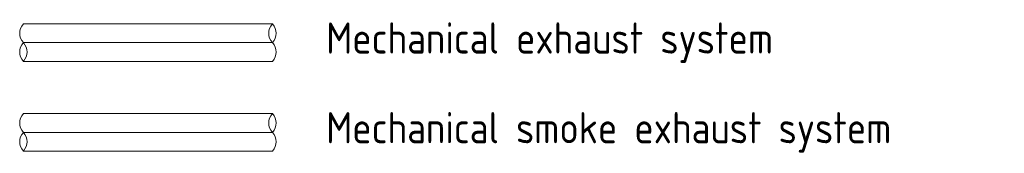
# Model space of a CAD drawing. Header units: millimetres. Extents: x 106 to 22495, y 2709 to 43185.
# Tile 1 of 76: x 106 to 8014, y 2709 to 3779. Entities that reach past the tile are written whole.
import ezdxf

# ---------------------------------------------------------------- set-up
doc = ezdxf.new("R2010")
doc.units = ezdxf.units.MM
doc.layers.add('A-DETL-____-OTLN', color=90, linetype='Continuous', lineweight=9)
doc.layers.add('G-____-____-TEXT', color=231, linetype='Continuous', lineweight=9)
doc.styles.add('GOST Common', font='GOST_Common.ttf', dxfattribs={"width": 0.9, "height": 250})

msp = doc.modelspace()

# ---------------------------------------------------------------- linework, layer by layer
at = {"layer": 'A-DETL-____-OTLN'}
for p, q in [((135.5, 3745), (2135.5, 3745)), ((135.5, 3595), (2135.5, 3595)), ((135.5, 3445), (2135.5, 3445)), ((135.5, 3026.3), (2135.5, 3026.3)), ((135.5, 2876.3), (2135.5, 2876.3)), ((135.5, 2726.3), (2135.5, 2726.3))]:
    msp.add_line(p, q, dxfattribs=at)
for centre, start, end in [((216, 3670), 137.01411, 222.98589), ((2216, 3670), 137.01411, 222.98589), ((2055.1, 3670), 317.01411, 42.98589), ((216, 3520), 137.01411, 222.98589), ((55.1, 3520), 317.01411, 42.98589), ((2055.1, 3520), 317.01411, 42.98589), ((216, 2951.3), 137.01411, 222.98589), ((2216, 2951.3), 137.01411, 222.98589), ((2055.1, 2951.3), 317.01411, 42.98589), ((216, 2801.3), 137.01411, 222.98589), ((55.1, 2801.3), 317.01411, 42.98589), ((2055.1, 2801.3), 317.01411, 42.98589)]:
    msp.add_arc(centre, 110, start, end, dxfattribs=at)

# ---------------------------------------------------------------- texts
at = {"layer": 'G-____-____-TEXT', "color": 7, "char_height": 250, "attachment_point": 1, "style": 'GOST Common'}
for s, insert, width in [('Mechanical exhaust system', (2567.3, 3757.1), 4451.771), ('Mechanical smoke exhaust system', (2567.3, 3038.5), 5570.125)]:
    msp.add_mtext(s, dxfattribs=dict(at, insert=insert, width=width))

doc.saveas('drawing.dxf')
